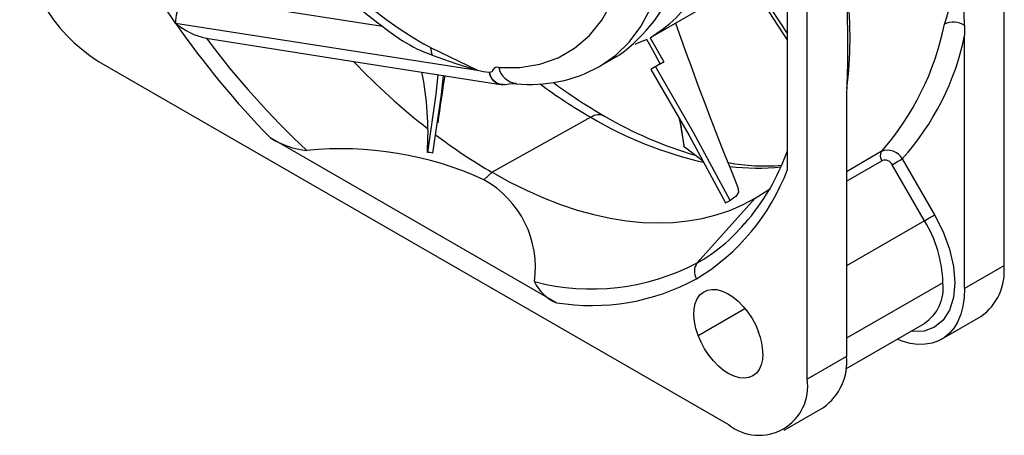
# Model space of a CAD drawing. Header units: millimetres. Extents: x 0 to 224, y 0 to 173.
# Tile 9 of 13: x 141 to 176, y 105 to 120. Entities that reach past the tile are written whole.
import ezdxf

# ---------------------------------------------------------------- set-up
doc = ezdxf.new("R2010")
doc.units = ezdxf.units.MM
doc.header["$LTSCALE"] = 0.8

msp = doc.modelspace()

# ---------------------------------------------------------------- linework, layer by layer
for p, q in [((176.195, 137.544), (176.195, 111.415)), ((169.124, 107.333), (169.124, 133.462)), ((168.417, 119.765), (160.427, 132.108)), ((162.116, 129.253), (168.417, 119.51)), ((163.6, 119.681), (166.782, 121.517)), ((153.873, 120.013), (146.922, 121.104)), ((168.417, 119.765), (168.417, 120.806)), ((146.432, 120.14), (157.286, 118.442)), ((174.778, 120.051), (174.781, 119.698)), ((163.482, 119.615), (163.973, 118.744)), ((168.417, 114.872), (168.417, 119.765)), ((174.781, 110.598), (174.781, 119.698)), ((155.592, 119.266), (157.286, 118.442)), ((161.682, 118.589), (162.389, 118.997)), ((143.668, 118.762), (166.296, 105.699)), ((161.64, 118.571), (161.681, 118.591)), ((163.679, 118.575), (163.511, 118.475)), ((163.848, 118.68), (163.708, 118.591)), ((157.7, 118.371), (157.709, 118.369)), ((170.538, 117.214), (170.538, 108.149)), ((161.358, 116.752), (157.811, 114.773)), ((164.56, 116.584), (164.543, 116.688)), ((164.724, 115.677), (164.548, 116.678)), ((160.12, 110.081), (149.844, 116.013)), ((171.789, 115.517), (170.538, 114.795)), ((170.538, 114.454), (171.813, 115.189)), ((173.341, 113.033), (172.177, 115.048)), ((172.539, 115.257), (173.703, 113.242)), ((157.511, 114.507), (157.811, 114.773)), ((165.174, 111.514), (167.254, 113.838)), ((166.918, 112.985), (166.866, 112.923)), ((173.341, 113.033), (170.538, 111.415)), ((176.195, 111.415), (174.781, 110.598)), ((174.003, 110.803), (170.538, 108.802)), ((165.21, 108.907), (166.889, 109.877)), ((170.51, 107.704), (173.34, 109.337)), ((173.953, 108.767), (175.367, 109.583)), ((170.538, 108.149), (169.124, 107.333)), ((168.296, 105.501), (169.71, 106.318))]:
    msp.add_line(p, q)
at = {"flags": 128}
for points in [[(158.051, 118.548), (158.808, 118.545), (159.519, 118.66), (160.177, 118.892), (160.773, 119.239), (161.301, 119.695), (161.747, 120.246), (162.116, 120.891), (162.403, 121.624), (162.606, 122.436), (162.723, 123.336), (162.749, 124.299), (162.682, 125.312), (162.523, 126.364), (162.275, 127.442), (161.941, 128.533), (161.523, 129.625)], [(161.681, 118.591), (161.704, 118.602), (162.247, 118.983), (162.731, 119.457), (163.149, 120.017), (163.5, 120.66), (163.779, 121.378), (163.984, 122.166), (164.112, 123.017), (164.164, 123.922), (164.138, 124.873), (164.035, 125.861), (163.932, 126.446)], [(174.778, 120.051), (174.768, 120.496), (174.76, 120.942), (174.754, 121.434), (174.753, 121.841), (174.756, 122.294), (174.758, 122.746), (174.756, 123.248), (174.746, 123.645)], [(146.432, 120.14), (145.499, 121.547), (144.811, 122.688)], [(170.573, 121.225), (170.567, 120.997), (170.564, 120.771), (170.563, 120.547), (170.565, 120.287), (170.566, 120.169), (170.568, 119.95), (170.57, 119.69), (170.572, 119.454), (170.572, 119.238), (170.571, 119.027), (170.568, 118.662), (170.561, 118.314), (170.551, 117.936), (170.542, 117.543), (170.538, 117.214)], [(147.538, 119.596), (152.685, 118.788), (158.114, 117.936)], [(163.361, 119.553), (162.987, 119.393), (162.931, 119.372)], [(163.848, 118.68), (163.576, 119.17), (163.361, 119.553)], [(155.592, 119.266), (155.451, 119.336), (155.341, 119.393)], [(155.592, 119.266), (155.618, 119.103), (155.658, 118.992)], [(155.658, 118.992), (156.474, 118.704), (157.186, 118.471), (157.261, 118.448), (157.28, 118.443), (157.285, 118.442), (157.286, 118.442), (157.286, 118.442), (157.286, 118.442), (157.286, 118.442), (157.286, 118.442), (157.286, 118.442)], [(158.051, 118.548), (157.963, 118.557), (157.891, 118.535), (157.848, 118.468), (157.796, 118.392), (157.709, 118.369)], [(163.679, 118.575), (163.85, 118.67), (163.973, 118.744)], [(166.361, 113.76), (165.046, 116.205), (163.679, 118.575)], [(155.864, 118.289), (155.79, 117.583), (155.483, 115.49)], [(155.682, 115.463), (155.989, 117.57), (156.062, 118.258)], [(163.511, 118.475), (164.882, 116.1), (166.187, 113.671)], [(158.131, 117.933), (158.273, 117.932), (158.411, 117.956), (158.557, 117.971), (158.696, 117.958)], [(158.203, 117.934), (158.149, 117.931), (158.136, 117.936)], [(158.203, 117.934), (158.195, 117.932), (158.187, 117.933)], [(164.561, 116.572), (164.583, 116.444), (164.698, 115.711)], [(164.724, 115.677), (164.7, 115.706), (164.7, 115.712)], [(165.379, 115.175), (165.261, 115.267), (164.724, 115.677)], [(155.682, 115.463), (155.57, 115.48), (155.483, 115.49)], [(172.177, 115.048), (172.27, 115.101), (172.371, 115.16), (172.466, 115.215), (172.539, 115.257)], [(157.811, 114.773), (158.427, 114.433), (159.043, 114.127), (159.656, 113.855), (160.264, 113.619), (160.868, 113.417), (161.465, 113.252), (162.055, 113.122), (162.635, 113.029), (163.205, 112.973), (163.763, 112.953), (164.309, 112.97), (164.841, 113.024), (165.358, 113.115), (165.859, 113.242), (166.342, 113.405), (166.808, 113.604), (167.254, 113.838)], [(166.64, 114.228), (166.64, 114.228), (166.66, 114.061), (166.569, 113.91), (166.361, 113.76)], [(167.254, 113.838), (167.68, 114.107), (167.805, 114.196)], [(166.187, 113.671), (166.284, 113.723), (166.361, 113.76)], [(173.703, 113.242), (174.011, 112.63), (174.239, 112.005), (174.381, 111.387), (174.428, 110.802), (174.38, 110.272), (174.239, 109.818), (174.01, 109.455), (173.703, 109.2), (173.328, 109.061), (172.9, 109.044), (172.851, 109.055)], [(173.341, 113.033), (173.433, 113.086), (173.534, 113.145), (173.629, 113.199), (173.703, 113.242)], [(165.21, 108.907), (165.13, 109.158), (165.08, 109.404), (165.059, 109.639), (165.069, 109.857), (165.108, 110.053), (165.178, 110.223), (165.274, 110.362), (165.396, 110.466), (165.54, 110.533), (165.703, 110.562), (165.88, 110.552), (166.067, 110.502), (166.26, 110.415), (166.454, 110.291), (166.644, 110.136), (166.826, 109.951), (166.994, 109.742), (167.145, 109.514), (167.276, 109.273), (167.382, 109.024)], [(174.781, 110.598), (174.766, 110.266), (174.719, 109.955), (174.643, 109.669), (174.537, 109.411), (174.402, 109.184), (174.241, 108.991), (174.055, 108.832), (173.845, 108.711), (173.615, 108.629), (173.367, 108.586), (173.103, 108.583), (172.827, 108.62), (172.541, 108.697), (172.352, 108.767)], [(167.533, 108.251), (167.518, 108.039), (167.474, 107.849), (167.401, 107.685), (167.302, 107.553), (167.178, 107.454), (167.033, 107.392), (166.871, 107.368), (166.694, 107.383), (166.508, 107.435), (166.317, 107.525), (166.125, 107.649), (165.937, 107.805), (165.758, 107.989), (165.592, 108.196), (165.443, 108.422), (165.315, 108.661), (165.21, 108.907)]]:
    msp.add_lwpolyline(points, dxfattribs=at)
for centre, radius, start, end in [((164.332, 133.902), 17.383, 178.8917, 235.9257), ((163.861, 133.685), 16.639, 180.7056, 239.1995), ((158.601, 124.068), 6.33, 306.7594, 8.5585), ((146.964, 123.931), 6.13, 182.5242, 237.4758), ((160.631, 124.56), 14.144, 341.6363, 356.2927), ((160.848, 124.001), 5.115, 300.9861, 352.8598), ((156.518, 119.612), 14.147, 352.606, 6.543), ((147.875, 120.112), 1.443, 148.6952, 178.8853), ((173.05, 138.674), 32.435, 214.8497, 224.3182), ((148.063, 122.063), 2.521, 229.7092, 258.1654), ((290.422, 164.643), 133.655, 199.44954, 202.16054), ((164.3, 122.07), 9.952, 318.8151, 348.6056), ((174.371, 119.453), 0.724, 55.7731, 115.8634), ((171.89, 137.74), 30.363, 216.6991, 226.9371), ((165.504, 121.595), 9.469, 317.9864, 348.4462), ((157.326, 123.805), 5.095, 237.5618, 250.8819), ((171.068, 136.188), 25.226, 223.7251, 231.902), ((158.73, 118.666), 0.69, 189.8956, 265.7331), ((159.186, 123.009), 5.075, 264.2501, 298.9517), ((161.928, 122.578), 4.345, 296.2211, 298.0722), ((144.559, 116.194), 10.947, 356.3107, 11.521), ((394.575, 81.809), 241.237, 171.31137, 171.71915), ((158.946, 126.874), 8.594, 258.8642, 261.661), ((158.184, 118.433), 0.488, 187.2757, 262.0558), ((158.236, 118.462), 0.535, 189.946, 259.1622), ((171.256, 133.826), 19.736, 233.5533, 239.897), ((171.235, 133.056), 18.777, 233.2806, 239.9972), ((161.64, 116.345), 0.496, 65.3965, 124.6485), ((168.409, 128.548), 13.742, 239.1277, 257.3199), ((169.149, 129.22), 14.412, 239.5566, 253.7008), ((151.457, 118.54), 2.998, 237.4374, 264.2766), ((167.858, 132.069), 20.003, 232.8501, 239.8484), ((152.4, 103.325), 12.295, 65.4367, 95.7977), ((160.629, 118.339), 8.274, 319.0129, 340.2652), ((172.058, 115.372), 0.306, 151.6357, 216.6106), ((172.023, 114.979), 0.587, 28.3305, 113.4689), ((167.6, 122.332), 7.329, 259.6808, 274.7468), ((167.338, 123.309), 8.385, 263.1651, 275.8265), ((171.921, 114.929), 0.282, 25.0146, 112.6117), ((161.115, 117.62), 7.802, 301.168, 339.3758), ((155.741, 111.345), 3.624, 351.9893, 60.7576), ((162.305, 116.681), 5.91, 299.0438, 320.5173), ((169.389, 110.645), 4.617, 1.9565, 31.1437), ((161.386, 118.679), 8.104, 255.3009, 297.8644), ((165.571, 111.215), 0.497, 142.9669, 212.8971), ((174.216, 111.207), 1.99, 305.3259, 5.9863), ((160.719, 111.495), 1.536, 205.2671, 247.0675), ((161.376, 117.857), 7.876, 260.823, 298.6522), ((172.501, 110.608), 1.514, 303.4685, 7.4005), ((165.281, 108.211), 2.253, 1.0317, 21.157), ((168.559, 107.942), 1.99, 305.3259, 5.9863), ((167.394, 107.063), 1.751, 231.1308, 8.88)]:
    msp.add_arc(centre, radius, start, end)

doc.saveas('drawing.dxf')
